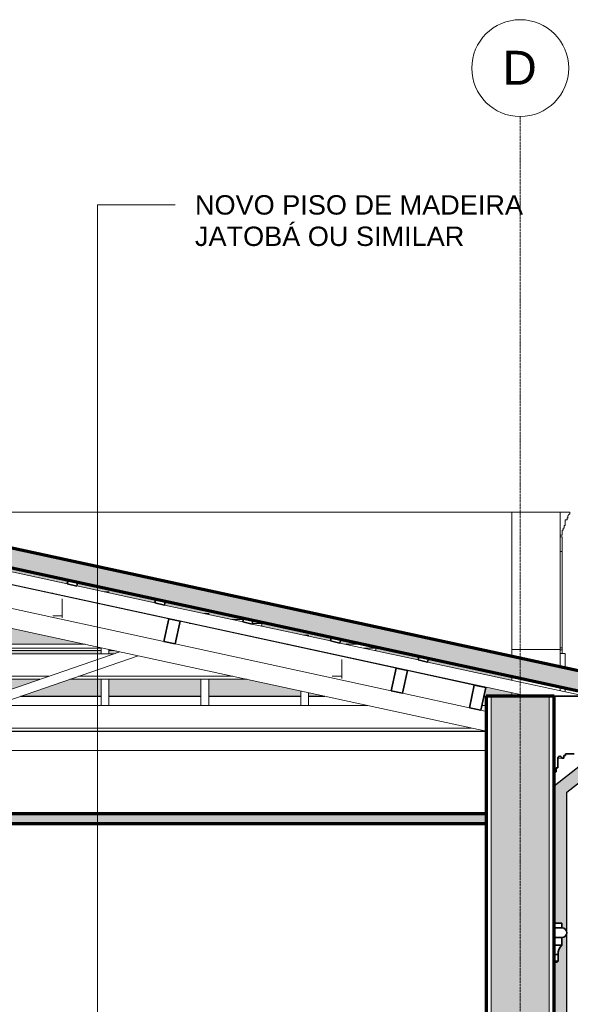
# Model space of a CAD drawing. Header units: millimetres. Extents: x -6278 to 66626, y -2027 to 8822.
# Tile 40 of 41: x 57011 to 59851, y 3738 to 8822. Entities that reach past the tile are written whole.
import ezdxf

# ---------------------------------------------------------------- set-up
doc = ezdxf.new("R2010")
doc.units = ezdxf.units.MM
doc.linetypes.add('_Traço - ponto', pattern=[16, 12, -2, 0, -2])
for name, color, linetype, lineweight in [('A-CLNG', 13, 'Continuous', 25), ('A-CLNG-PATT', 13, 'Continuous', 25), ('A-GENM', 13, 'Continuous', 18), ('A-GLAZ-CWMG', 51, 'Continuous', 18), ('A-ROOF', 132, 'Continuous', 25), ('A-ROOF-PATT', 132, 'Continuous', 25), ('A-WALL', 113, 'Continuous', 18), ('A-WALL-PATT', 111, 'Continuous', 70), ('G-ANNO-TEXT', 231, 'Continuous', 9), ('S-GRID', 1, 'Continuous', 9), ('S-GRID-IDEN', 1, 'Continuous', 9)]:
    doc.layers.add(name, color=color, linetype=linetype, lineweight=lineweight)
doc.styles.add('Arial_2', font='arial.ttf', dxfattribs={"height": 175})
doc.styles.add('Arial_3', font='arial.ttf', dxfattribs={"height": 100})

# ---------------------------------------------------------------- blocks, each defined once
blk = doc.blocks.new('Generic Models 19 - Generic Models 19-3087287-CORTE D - MANTER _ CONSTRUIR')
at = {"layer": 'A-GENM'}
for p, q in [((18380, 6279.4), (18430, 6279.4)), ((18430, 6269.4), (18428.3, 6269.4)), ((18430, 6279.4), (18430, 6269.4)), ((18405, 6210), (18400, 6210)), ((18400, 6210), (18400, 6196.5)), ((18415, 6239.4), (18405, 6239.4)), ((18405, 6239.4), (18405, 6210)), ((18420, 6249.4), (18415, 6249.4)), ((18415, 6249.4), (18415, 6239.4)), ((18380, 6169.5), (18380, 6182.3)), ((18390, 6160.6), (18380, 6160.6)), ((18390, 6151.5), (18380, 6151.5)), ((18395, 6186.9), (18390, 6186.9)), ((18390, 6186.9), (18390, 6160.6)), ((18390, 6151.5), (18390, 6147)), ((18400, 6196.5), (18395, 6196.5)), ((18395, 6196.5), (18395, 6186.9)), ((18390, 6147), (18390, 6076.5)), ((18380, 6076.5), (18390, 6076.5)), ((18390, 6076.5), (18390, 5579.1)), ((18390, 5579.1), (18380, 5579.1)), ((18380, 5579.1), (18380, 5569.1)), ((18380, 5569.1), (18390, 5569.1)), ((18405, 5549.1), (18380, 5549.1)), ((18380, 5549.1), (18380, 5480)), ((18390, 5569.1), (18390, 5579.1)), ((18390, 5569.1), (18390, 5549.1)), ((18405, 5474.6), (18405, 5549.1)), ((18380, 5377.6), (18380, 5357.1)), ((18405, 5351.6), (18405, 5372.2))]:
    blk.add_line(p, q, dxfattribs=at)
blk.add_open_spline([(18428.3, 6269.4), (18427, 6268.7), (18425.2, 6267.5), (18423.3, 6265.6), (18422, 6264), (18421, 6262.3), (18420.2, 6260.6), (18419.6, 6258.7), (18419.2, 6256.9), (18419.1, 6255), (18419.2, 6252.4), (18419.6, 6250.6), (18420, 6249.4)], degree=3, knots=[0, 0, 0, 0, 0.166667, 0.25, 0.333333, 0.416667, 0.5, 0.583333, 0.666667, 0.75, 0.833333, 1, 1, 1, 1], dxfattribs=at)
blk = doc.blocks.new('Rectangular Mullion - 6x12 cm-3934083-CORTE D - MANTER _ CONSTRUIR')
at = {"layer": 'A-GLAZ-CWMG', "lineweight": 35}
for p, q in [((16360.2, 5728.7), (16334.7, 5611.5)), ((16418.8, 5716), (16360.2, 5728.7)), ((16393.4, 5598.7), (16418.8, 5716)), ((16334.7, 5611.5), (16393.4, 5598.7))]:
    blk.add_line(p, q, dxfattribs=at)
blk = doc.blocks.new('Rectangular Mullion - 6x12 cm-3934010-CORTE D - MANTER _ CONSTRUIR')
at = {"layer": 'A-GLAZ-CWMG'}
for p, q in [((12626.9, 5547.8), (12721.2, 5547.8)), ((13018.3, 5547.8), (13027.8, 5547.8)), ((14144, 5547.8), (15036, 5547.8)), ((15186, 5547.8), (16078, 5547.8)), ((17194.1, 5547.8), (17203.7, 5547.8)), ((17252.8, 5537.1), (17252.8, 5535.1)), ((17252.8, 5518.5), (17252.8, 5432)), ((12062, 5416.3), (12115.1, 5416.3)), ((12187.2, 5432), (12092.8, 5432)), ((12412.2, 5416.3), (12421.8, 5416.3)), ((12493.9, 5432), (12484.3, 5432)), ((13459.4, 5416.3), (14372.3, 5416.3)), ((14326.8, 5432), (13531.5, 5432)), ((15036, 5432), (14480.4, 5432)), ((14525.8, 5416.3), (15036, 5416.3)), ((15741.6, 5432), (15186, 5432)), ((15186, 5416.3), (15696.1, 5416.3)), ((15849.7, 5416.3), (16762.6, 5416.3)), ((16690.5, 5432), (15895.1, 5432)), ((17252.8, 5432), (17203.6, 5432)), ((17252.8, 5432), (17252.8, 5421.3))]:
    blk.add_line(p, q, dxfattribs=at)
blk = doc.blocks.new('Rectangular Mullion - 6x12 cm-3934012-CORTE D - MANTER _ CONSTRUIR')
at = {"layer": 'A-GLAZ-CWMG'}
for p, q in [((14068.7, 5860.6), (14163, 5860.6)), ((14460.1, 5860.6), (14469.6, 5860.6)), ((15752.3, 5860.6), (15761.9, 5860.6)), ((15811.1, 5849.9), (15811.1, 5847.9)), ((15811.1, 5831.3), (15811.1, 5744.8)), ((13629, 5744.8), (13534.7, 5744.8)), ((13935.6, 5744.8), (13926.1, 5744.8)), ((15036, 5744.8), (14973.3, 5744.8)), ((15248.7, 5744.8), (15186, 5744.8)), ((15811.1, 5744.8), (15761.8, 5744.8)), ((15811.1, 5744.8), (15811.1, 5734.1)), ((13462.6, 5729.1), (13556.9, 5729.1)), ((13854, 5729.1), (13863.5, 5729.1)), ((14901.2, 5729.1), (15036, 5729.1)), ((15186, 5729.1), (15320.8, 5729.1))]:
    blk.add_line(p, q, dxfattribs=at)
blk = doc.blocks.new('Rectangular Mullion - 2x5 cm-4253628-CORTE D - MANTER _ CONSTRUIR')
at = {"layer": 'A-GLAZ-CWMG', "lineweight": 35}
for p, q in [((17651, 5535.7), (17646.7, 5516.1)), ((17646.7, 5516.1), (17695.6, 5505.5)), ((17699.8, 5525.1), (17651, 5535.7)), ((17695.6, 5505.5), (17699.8, 5525.1))]:
    blk.add_line(p, q, dxfattribs=at)
blk = doc.blocks.new('Rectangular Mullion - 2x5 cm-3925772-CORTE D - MANTER _ CONSTRUIR')
at = {"layer": 'A-GLAZ-CWMG'}
for p, q in [((12853.7, 5597), (12898.9, 5597)), ((13245.1, 5597), (13254.6, 5597)), ((14292.2, 5597), (14468.1, 5597)), ((14508.1, 5597), (14982.7, 5597)), ((15022.7, 5597), (15036, 5597)), ((15186, 5597), (15497.2, 5597)), ((15537.2, 5597), (15929.8, 5597)), ((16967.4, 5597), (16976.9, 5597)), ((17274.1, 5597), (17369, 5597)), ((12704.6, 5564.7), (12798.8, 5564.7)), ((12858.9, 5577.7), (12764.7, 5577.7)), ((13096, 5564.7), (13105.5, 5564.7)), ((13165.6, 5577.7), (13156.1, 5577.7)), ((14143.1, 5564.7), (14468.1, 5564.7)), ((14468.1, 5577.7), (14203.2, 5577.7)), ((14982.7, 5577.7), (14508.1, 5577.7)), ((14508.1, 5564.7), (14982.7, 5564.7)), ((15036, 5577.7), (15022.7, 5577.7)), ((15022.7, 5564.7), (15036, 5564.7)), ((15497.2, 5577.7), (15186, 5577.7)), ((15186, 5564.7), (15497.2, 5564.7)), ((16011.8, 5577.7), (15537.2, 5577.7)), ((15537.2, 5564.7), (16011.8, 5564.7)), ((16051.8, 5564.7), (16078.8, 5564.7)), ((17116.5, 5564.7), (17126, 5564.7)), ((17428.4, 5577.7), (17363.1, 5577.7)), ((17423.1, 5564.7), (17428.4, 5564.7)), ((17428.4, 5584.1), (17428.4, 5577.7)), ((17428.4, 5577.7), (17428.4, 5564.7))]:
    blk.add_line(p, q, dxfattribs=at)
blk = doc.blocks.new('Rectangular Mullion - 2x5 cm-4253647-CORTE D - MANTER _ CONSTRUIR')
at = {"layer": 'A-GLAZ-CWMG', "lineweight": 35}
for p, q in [((17198.6, 5633.8), (17194.3, 5614.3)), ((17194.3, 5614.3), (17243.2, 5603.7)), ((17247.4, 5623.2), (17198.6, 5633.8)), ((17243.2, 5603.7), (17247.4, 5623.2))]:
    blk.add_line(p, q, dxfattribs=at)
blk = doc.blocks.new('Rectangular Mullion - 2x5 cm-4253648-CORTE D - MANTER _ CONSTRUIR')
at = {"layer": 'A-GLAZ-CWMG', "lineweight": 35}
for p, q in [((16746.1, 5732), (16741.9, 5712.4)), ((16741.9, 5712.4), (16790.8, 5701.8)), ((16795, 5721.4), (16746.1, 5732)), ((16790.8, 5701.8), (16795, 5721.4))]:
    blk.add_line(p, q, dxfattribs=at)
blk = doc.blocks.new('Rectangular Mullion - 2x5 cm-4253649-CORTE D - MANTER _ CONSTRUIR')
at = {"layer": 'A-GLAZ-CWMG', "lineweight": 35}
for p, q in [((16293.7, 5830.1), (16289.5, 5810.6)), ((16289.5, 5810.6), (16338.3, 5800)), ((16342.6, 5819.5), (16293.7, 5830.1)), ((16338.3, 5800), (16342.6, 5819.5))]:
    blk.add_line(p, q, dxfattribs=at)
blk = doc.blocks.new('Rectangular Mullion - 2x5 cm-4253650-CORTE D - MANTER _ CONSTRUIR')
at = {"layer": 'A-GLAZ-CWMG', "lineweight": 35}
for p, q in [((15841.3, 5928.3), (15837.1, 5908.7)), ((15837.1, 5908.7), (15885.9, 5898.1)), ((15890.2, 5917.7), (15841.3, 5928.3)), ((15885.9, 5898.1), (15890.2, 5917.7))]:
    blk.add_line(p, q, dxfattribs=at)
blk = doc.blocks.new('Rectangular Mullion - 2x5 cm-4253657-CORTE D - MANTER _ CONSTRUIR')
at = {"layer": 'A-GLAZ-CWMG'}
for p, q in [((13439, 5705.3), (13390.3, 5705.3)), ((13479, 5724.6), (13536.1, 5724.6)), ((13753.7, 5705.3), (13744.2, 5705.3)), ((13833.2, 5724.6), (13842.7, 5724.6)), ((14982.7, 5705.3), (14791.4, 5705.3)), ((14880.4, 5724.6), (14982.7, 5724.6)), ((15022.7, 5724.6), (15036, 5724.6)), ((15036, 5705.3), (15022.7, 5705.3)), ((15186, 5724.6), (15341.6, 5724.6)), ((15430.6, 5705.3), (15186, 5705.3)), ((16379.3, 5724.6), (16388.8, 5724.6)), ((16477.8, 5705.3), (16468.3, 5705.3)), ((16685.9, 5724.6), (16744.5, 5724.6)), ((16780.2, 5724.6), (16780.8, 5724.6)), ((16840.2, 5705.3), (16791.5, 5705.3)), ((16840.2, 5711.7), (16840.2, 5705.3)), ((16840.2, 5705.3), (16840.2, 5692.3)), ((13292.7, 5692.3), (13341.9, 5692.3)), ((13684.1, 5692.3), (13693.7, 5692.3)), ((14731.3, 5692.3), (14982.7, 5692.3)), ((15022.7, 5692.3), (15036, 5692.3)), ((15186, 5692.3), (15490.7, 5692.3)), ((16835, 5692.3), (16840.2, 5692.3))]:
    blk.add_line(p, q, dxfattribs=at)
blk = doc.blocks.new('Rectangular Mullion - 6x12 cm-3934020-CORTE D - MANTER _ CONSTRUIR')
at = {"layer": 'A-GLAZ-CWMG'}
for p, q in [((12833.8, 5280.6), (14766.4, 5280.6)), ((14920, 5280.6), (15036, 5280.6)), ((15186, 5280.6), (15302, 5280.6)), ((15455.5, 5280.6), (17388.2, 5280.6)), ((17975.1, 5280.6), (17998.5, 5280.6)), ((15036, 5164.7), (12303.5, 5164.7)), ((12303.5, 5149.1), (15036, 5149.1)), ((17922.2, 5164.7), (15186, 5164.7)), ((15186, 5149.1), (17994.3, 5149.1))]:
    blk.add_line(p, q, dxfattribs=at)
blk = doc.blocks.new('Rectangular Mullion - 4x6_3-3931011-CORTE D - MANTER _ CONSTRUIR')
at = {"layer": 'A-GLAZ-CWMG'}
for p, q in [((15093.4, 6005.6), (15106.8, 6067.2)), ((15106.8, 6067.2), (15384.6, 6006.9)), ((18213.6, 5328.7), (15093.4, 6005.6)), ((15433.5, 5996.3), (15837.1, 5908.8)), ((15885.9, 5898.2), (16289.5, 5810.6)), ((16338.3, 5800), (16741.9, 5712.5)), ((16790.8, 5701.9), (17194.3, 5614.3)), ((17243.2, 5603.7), (17646.7, 5516.1)), ((17695.6, 5505.5), (18510.7, 5328.7)), ((18587.1, 5247.7), (18582.3, 5248.7)), ((18589.2, 5257.4), (18587.1, 5247.7))]:
    blk.add_line(p, q, dxfattribs=at)
blk = doc.blocks.new('Rectangular Mullion - 4x6_3-3925235-CORTE D - MANTER _ CONSTRUIR')
at = {"layer": 'A-GLAZ-CWMG'}
for p, q in [((17061, 5644.4), (17055.6, 5644.4)), ((17081, 5644.4), (17061, 5644.4)), ((17081, 5638.9), (17081, 5644.4)), ((17041, 5581), (17041, 5583.1)), ((17081, 5572.4), (17081, 5574.4)), ((17041, 5280.6), (17041, 5355.9)), ((17081, 5280.6), (17081, 5347.2))]:
    blk.add_line(p, q, dxfattribs=at)
blk = doc.blocks.new('Rectangular Mullion - 4x6_3-3931023-CORTE D - MANTER _ CONSTRUIR')
at = {"layer": 'A-GLAZ-CWMG'}
for p, q in [((16546.4, 5756), (16541.1, 5756)), ((16566.4, 5756), (16546.4, 5756)), ((16566.4, 5750.5), (16566.4, 5756)), ((16526.4, 5692.7), (16526.4, 5694.7)), ((16566.4, 5684), (16566.4, 5686.1)), ((16526.4, 5280.6), (16526.4, 5416.3)), ((16566.4, 5280.6), (16566.4, 5416.3))]:
    blk.add_line(p, q, dxfattribs=at)
blk = doc.blocks.new('Rectangular Mullion - 4x6_3-3931024-CORTE D - MANTER _ CONSTRUIR')
at = {"layer": 'A-GLAZ-CWMG'}
for p, q in [((16031.8, 5867.7), (16026.5, 5867.7)), ((16051.8, 5867.7), (16031.8, 5867.7)), ((16051.8, 5862.2), (16051.8, 5867.7)), ((16011.8, 5804.3), (16011.8, 5806.4)), ((16051.8, 5795.6), (16051.8, 5797.7)), ((16011.8, 5547.8), (16011.8, 5579.2)), ((16051.8, 5547.8), (16051.8, 5570.5)), ((16011.8, 5280.6), (16011.8, 5416.3)), ((16051.8, 5280.6), (16051.8, 5416.3))]:
    blk.add_line(p, q, dxfattribs=at)
blk = doc.blocks.new('Rectangular Mullion - 6x12 cm-4082038-CORTE D - MANTER _ CONSTRUIR')
at = {"layer": 'A-GLAZ-CWMG', "lineweight": 35}
for p, q in [((17532.9, 5474.3), (17507.4, 5357)), ((17591.5, 5461.6), (17532.9, 5474.3)), ((17566.1, 5344.3), (17591.5, 5461.6)), ((17507.4, 5357), (17566.1, 5344.3))]:
    blk.add_line(p, q, dxfattribs=at)
blk = doc.blocks.new('Rectangular Mullion - 6x12 cm 2-4082042-CORTE D - MANTER _ CONSTRUIR')
at = {"layer": 'A-GLAZ-CWMG'}
blk.add_line((17936.7, 5386.7), (17598.4, 5460.1), dxfattribs=at)
blk = doc.blocks.new('Rectangular Mullion - 6x12 cm 2-3934093-CORTE D - MANTER _ CONSTRUIR')
at = {"layer": 'A-GLAZ-CWMG'}
for p, q in [((16360.2, 5728.7), (15253, 5968.9)), ((16425.7, 5714.5), (16418.8, 5716))]:
    blk.add_line(p, q, dxfattribs=at)
blk = doc.blocks.new('Rectangular Mullion - 6x12 cm 2-4082034-CORTE D - MANTER _ CONSTRUIR')
at = {"layer": 'A-GLAZ-CWMG'}
for p, q in [((17532.9, 5474.3), (16425.7, 5714.5)), ((17598.4, 5460.1), (17591.5, 5461.6))]:
    blk.add_line(p, q, dxfattribs=at)
blk = doc.blocks.new('Rectangular Mullion - 6x12 cm-4082041-CORTE D - MANTER _ CONSTRUIR')
at = {"layer": 'A-GLAZ-CWMG', "lineweight": 35}
for p, q in [((17936.7, 5386.7), (17911.3, 5269.4)), ((17995.3, 5374), (17936.7, 5386.7)), ((17969.9, 5256.7), (17995.3, 5374)), ((17911.3, 5269.4), (17969.9, 5256.7))]:
    blk.add_line(p, q, dxfattribs=at)
blk = doc.blocks.new('tesoura10 - tesoura-4089500-CORTE D - MANTER _ CONSTRUIR')
at = {"layer": 'A-GENM'}
for p, q in [((15106.6, 6066.3), (15036, 6066.3)), ((15036, 6066.3), (15036, 6050)), ((15186, 6066.3), (15115.4, 6066.3)), ((15186, 6050), (15186, 6066.3)), ((15036, 5985.5), (15036, 5859.6)), ((15186, 5976.4), (15186, 5985.5)), ((15035.7, 5860.6), (15017.6, 5856.7)), ((15060, 5763.6), (15035.7, 5860.6)), ((15186, 5860.7), (15159.9, 5764)), ((16334.7, 5611.5), (15220.6, 5853.2)), ((14959, 5844), (13844.9, 5602.3)), ((12303.5, 5165.5), (15060, 5763.6)), ((15036, 5758.4), (15036, 5147.8)), ((15159.9, 5764), (17998.5, 5148.2)), ((15186, 5147.8), (15186, 5758.4)), ((17507.4, 5357), (16393.4, 5598.7)), ((13786.3, 5589.6), (12672.2, 5347.9)), ((15036, 5240.7), (14113.6, 5558.3)), ((16108.4, 5558.3), (15186, 5240.7)), ((14019.4, 5537.8), (15036, 5187.8)), ((15186, 5187.8), (16202.6, 5537.8)), ((17911.3, 5269.4), (17566.1, 5344.3)), ((12613.6, 5335.1), (12303.5, 5267.9)), ((15036, 5187.8), (15036, 5240.7)), ((15186, 5240.7), (15186, 5187.8)), ((17998.5, 5250.5), (17969.9, 5256.7)), ((17998.5, 5147.8), (12303.5, 5147.8)), ((15036, 5147.8), (15186, 5147.8))]:
    blk.add_line(p, q, dxfattribs=at)
blk = doc.blocks.new('ornamento esquadrias - ornamento esquadrias-4133635-CORTE D - MANTER _ CONSTRUIR')
at = {"layer": 'A-GENM', "lineweight": 35}
for p, q in [((18388.5, 4158), (18348.5, 4158)), ((18348.5, 4158), (18348.5, 4133)), ((18348.5, 4133), (18348.5, 4083)), ((18388.5, 4133), (18348.5, 4133)), ((18348.5, 4133), (18388.5, 4133)), ((18388.5, 4133), (18388.5, 4158)), ((18348.5, 4083), (18388.5, 4083)), ((18388.5, 4083), (18348.5, 4083)), ((18348.5, 4083), (18348.5, 4043)), ((18388.5, 4043), (18388.5, 4083)), ((18388.5, 4043), (18348.5, 4043)), ((18348.5, 4043), (18348.5, 3996.3)), ((18348.5, 4043), (18388.5, 4043)), ((18348.5, 3996.3), (18368.5, 3996.3)), ((18368.5, 3996.3), (18348.5, 3996.3)), ((18348.5, 3996.3), (18348.5, 3961.3)), ((18368.5, 3961.3), (18368.5, 3996.3)), ((18368.5, 3961.3), (18348.5, 3961.3)), ((18348.5, 3961.3), (18348.5, 3955.2)), ((18348.5, 3961.3), (18368.5, 3961.3)), ((18348.5, 3955.2), (18363.8, 3955.2))]:
    blk.add_line(p, q, dxfattribs=at)
at = {"layer": 'A-GENM'}
blk.add_line((18412.3, 4106.4), (18413.4, 4106.4), dxfattribs=at)
at = {"layer": 'A-GENM', "lineweight": 35}
for centre, radius, start, end in [((18388.5, 4108), 25, 270, 90), ((18429.3, 3997.9), 60.8, 132.1264, 181.4598), ((18395.1, 3936.1), 36.7, 136.5528, 148.609)]:
    blk.add_arc(centre, radius, start, end, dxfattribs=at)
at = {"layer": 'A-GENM'}
for points, knots in [([(18388.5, 4133), (18390.8, 4133), (18394, 4132.6), (18398.1, 4131.1), (18400.7, 4129.9), (18402.2, 4128.9), (18402.8, 4128.5)], [0, 0, 0, 0, 0.1428571, 0.2142857, 0.2857143, 0.3331063, 0.3331063, 0.3331063, 0.3331063]), ([(18403.7, 4127.8), (18404.5, 4127.2), (18406.1, 4125.9), (18407.7, 4124.1), (18408.9, 4122.5), (18410.2, 4120.5), (18411.2, 4118.5), (18412, 4116.6), (18412.4, 4115.3), (18412.9, 4113.7), (18413.2, 4111.8), (18413.5, 4109.4), (18413.5, 4107.6), (18413.4, 4106.4)], [0.3601427, 0.3601427, 0.3601427, 0.3601427, 0.4285714, 0.5, 0.5357143, 0.5714286, 0.6785714, 0.7053571, 0.7321429, 0.7857143, 0.8392857, 0.8928571, 1, 1, 1, 1]), ([(18412.3, 4100.3), (18412.3, 4100.3), (18412.1, 4099.9), (18411.8, 4098.8), (18411, 4097), (18409.4, 4094.1), (18405.7, 4089.3), (18400.1, 4085.4), (18393.6, 4083.4), (18390.2, 4083), (18388.5, 4083)], [0.2184656, 0.2184656, 0.2184656, 0.2184656, 0.21875, 0.25, 0.3125, 0.375, 0.5, 0.75, 0.875, 1, 1, 1, 1]), ([(18413.4, 4106.4), (18413.4, 4106), (18413.4, 4105), (18413.1, 4103.3), (18412.7, 4101.8), (18412.4, 4100.8), (18412.4, 4100.6)], [0, 0, 0, 0, 0.0625, 0.125, 0.1875, 0.2083382, 0.2083382, 0.2083382, 0.2083382])]:
    blk.add_open_spline(points, degree=3, knots=knots, dxfattribs=at)
blk = doc.blocks.new('Generic Models 1 - Generic Models 24-4258923-CORTE D - MANTER _ CONSTRUIR')
at = {"layer": 'A-GENM', "lineweight": 25}
blk.add_hatch(color=9, dxfattribs=at).paths.add_polyline_path([(18433.5, 495), (18533.5, 495), (18533.5, 560), (18498.5, 560), (18498.5, 1256.9), (18413.5, 1341.9), (18413.5, 4832.9), (18716.9, 5072.3), (18716.9, 5173.8), (18651.9, 5173.8), (18651.9, 5103.8), (18348.5, 4864.4), (18348.5, 4158), (18388.5, 4158), (18388.5, 4133), (18403.2, 4128.2), (18412.3, 4115.7), (18412.3, 4100.3), (18403.2, 4087.8), (18388.5, 4083), (18388.5, 4043), (18373.4, 4021.9), (18368.5, 3996.3), (18368.5, 3961.3), (18363.8, 3955.2), (18348.5, 3955.2), (18348.5, 1315), (18433.5, 1230), (18433.5, 607.4)], flags=0)
at = {"layer": 'A-GENM', "color": 5, "lineweight": 25}
for p, q in [((18651.9, 5103.8), (18348.5, 4864.4)), ((18413.5, 4832.9), (18716.9, 5072.3)), ((18413.5, 1341.9), (18413.5, 4832.9))]:
    blk.add_line(p, q, dxfattribs=at)
blk = doc.blocks.new('ORNAMENTO SUPERIOR - ORNAMENTO SUPERIOR-4323885-CORTE D - MANTER _ CONSTRUIR')
at = {"layer": 'A-GENM', "lineweight": 35}
for p, q in [((18632.3, 5328.7), (18348.2, 5328.7)), ((18348.2, 5328.7), (18348.2, 4938.7)), ((18368.2, 4958.7), (18368.2, 5009.1)), ((18388.2, 5008.7), (18398.2, 5008.7)), ((18398.2, 5008.7), (18398.2, 5023.7)), ((18398.2, 5023.7), (18406.2, 5023.7)), ((18406.2, 5023.7), (18406.2, 5031.7)), ((18406.2, 5031.7), (18452.1, 5031.7)), ((18348.2, 4938.7), (18358.2, 4938.7)), ((18358.2, 4938.7), (18358.2, 4958.7)), ((18358.2, 4958.7), (18368.2, 4958.7))]:
    blk.add_line(p, q, dxfattribs=at)
at = {"layer": 'A-GENM'}
blk.add_line((18388.2, 5008.7), (18368.1, 5008.7), dxfattribs=at)
at = {"layer": 'A-GENM', "lineweight": 35}
blk.add_arc((18378.2, 5009.1), 10, 357.1773, 180, dxfattribs=at)
blk = doc.blocks.new('Grid - Head Grid-11506-CORTE D - MANTER _ CONSTRUIR')
at = {"layer": 'S-GRID-IDEN'}
blk.add_circle((673.5, 8571.9), 250, dxfattribs=at)

msp = doc.modelspace()

# ---------------------------------------------------------------- hatches: boundary and pattern name
at = {"layer": 'A-CLNG-PATT', "lineweight": 18}
msp.add_hatch(color=171, dxfattribs=at).paths.add_polyline_path([(56929.135, 4671.934), (59417.634, 4671.934), (59417.634, 4721.934), (53722.634, 4721.934), (53722.634, 4671.934), (55377.656, 4671.934)], flags=0)
at = {"layer": 'A-ROOF-PATT', "lineweight": 18}
msp.add_hatch(color=171, dxfattribs=at).paths.add_polyline_path([(53035.485, 5328.7), (56530.134, 6086.871), (60024.783, 5328.7), (60030.671, 5328.7), (60051.608, 5425.206), (56530.134, 6189.197), (53008.66, 5425.206), (53029.597, 5328.7)], flags=0)
at = {"layer": 'A-ROOF-PATT'}
h = msp.add_hatch(color=191, dxfattribs=at)
h.paths.add_polyline_path([(59414.492, 5328.765), (59549.164, 5328.765), (59549.164, 5346.83), (58671.983, 5537.136), (58671.983, 5535.07), (59414.492, 5373.981), (59404.682, 5328.765)], flags=0)
h.paths.add_polyline_path([(56605.134, 5328.765), (56861.017, 5328.765), (56916.388, 5347.831), (56916.388, 5416.314), (56605.134, 5416.314), (56605.134, 5352.413)], flags=0)
h.paths.add_polyline_path([(58460.101, 5328.765), (58460.101, 5355.92), (58181.725, 5416.314), (57985.53, 5416.314), (57985.53, 5328.765), (58286.68, 5328.765)], flags=0)
h.paths.add_polyline_path([(53040.694, 5328.765), (53130.693, 5328.765), (53434.644, 5394.708), (53430.408, 5414.234), (53036.454, 5328.765)], flags=0)
h.paths.add_polyline_path([(56045.673, 5328.765), (55927.245, 5369.543), (55927.245, 5328.765), (55959.46, 5328.765)], flags=0)
h.paths.add_polyline_path([(58585.269, 5328.765), (58500.101, 5347.242), (58500.101, 5328.765)], flags=0)
h.paths.add_polyline_path([(56199.251, 5328.765), (56401.817, 5328.765), (56401.817, 5416.314), (55944.989, 5416.314), (56153.395, 5344.554)], flags=0)
h.paths.add_polyline_path([(55887.245, 5328.765), (55887.245, 5383.316), (55791.411, 5416.314), (55412.674, 5416.314), (55412.674, 5328.765), (55765.525, 5328.765)], flags=0)
h.paths.add_polyline_path([(53427.835, 5328.765), (53438.306, 5328.97), (53840.903, 5416.314), (53831.378, 5416.314), (53438.306, 5331.037)], flags=0)
h.paths.add_polyline_path([(56441.817, 5328.765), (56455.134, 5328.765), (56455.134, 5416.314), (56441.817, 5416.314), (56441.817, 5352.413)], flags=0)
h.paths.add_polyline_path([(57945.53, 5328.765), (57945.53, 5416.314), (57470.959, 5416.314), (57470.959, 5328.765), (57898.81, 5328.765)], flags=0)
h.paths.add_polyline_path([(55372.674, 5328.765), (55372.674, 5416.314), (54898.103, 5416.314), (54898.103, 5328.765), (55183.721, 5328.765)], flags=0)
h.paths.add_polyline_path([(57430.959, 5328.765), (57430.959, 5416.314), (57268.857, 5416.314), (57014.594, 5328.765), (57317.005, 5328.765)], flags=0)
h.paths.add_polyline_path([(54858.103, 5328.765), (54858.103, 5411.88), (54474.999, 5328.765), (54795.851, 5328.765)], flags=0)
h.paths.add_polyline_path([(56956.388, 5361.604), (57115.279, 5416.314), (56956.388, 5416.314)], flags=0)
h.paths.add_polyline_path([(53483.508, 5405.309), (53534.236, 5416.314), (53481.12, 5416.314)], flags=0)
h.paths.add_polyline_path([(59549.164, 5411.296), (59549.164, 5431.887), (58847.524, 5584.109), (58847.524, 5564.655), (58842.284, 5564.655), (59065.876, 5516.146), (59070.112, 5535.672), (59118.976, 5525.072), (59114.827, 5505.526), (59450.29, 5432.747)], flags=0)
h.paths.add_polyline_path([(56441.817, 5547.806), (56455.134, 5547.806), (56455.134, 5564.655), (56441.817, 5564.655)], flags=0)
h.paths.add_polyline_path([(54046.082, 5547.806), (54140.321, 5547.806), (54217.984, 5564.655), (54123.744, 5564.655), (54076.326, 5554.367)], flags=0)
h.paths.add_polyline_path([(56956.388, 5547.806), (57430.959, 5547.806), (57430.959, 5564.655), (56956.388, 5564.655)], flags=0)
h.paths.add_polyline_path([(58622.804, 5547.806), (58545.142, 5564.655), (58535.617, 5564.655), (58613.28, 5547.806), (58621.13, 5547.806)], flags=0)
h.paths.add_polyline_path([(54437.464, 5547.806), (54446.988, 5547.806), (54524.651, 5564.655), (54515.126, 5564.655)], flags=0)
h.paths.add_polyline_path([(56153.395, 5547.806), (56401.817, 5547.806), (56401.817, 5564.655), (55927.245, 5564.655), (55927.245, 5547.806)], flags=0)
h.paths.add_polyline_path([(57470.959, 5547.806), (57497.158, 5547.806), (57527.494, 5558.251), (57497.978, 5564.655), (57470.959, 5564.655), (57470.959, 5558.251)], flags=0)
h.paths.add_polyline_path([(55563.11, 5547.806), (55887.245, 5547.806), (55887.245, 5564.655), (55562.29, 5564.655), (55532.774, 5558.251)], flags=0)
h.paths.add_polyline_path([(56916.388, 5547.806), (56916.388, 5564.655), (56605.134, 5564.655), (56605.134, 5547.806)], flags=0)
h.paths.add_polyline_path([(57317.005, 5596.997), (57347.749, 5597.247), (56956.388, 5682.154), (56956.388, 5596.997)], flags=0)
h.paths.add_polyline_path([(54673.724, 5596.997), (54858.103, 5636.998), (54858.103, 5639.065), (54664.2, 5596.997)], flags=0)
h.paths.add_polyline_path([(54272.818, 5596.997), (54318.079, 5596.997), (54316.044, 5606.375)], flags=0)
h.paths.add_polyline_path([(55887.245, 5596.997), (55887.245, 5635.155), (55711.364, 5596.997), (55765.525, 5596.997)], flags=0)
h.paths.add_polyline_path([(56153.395, 5596.997), (56401.817, 5596.997), (56401.817, 5692.254), (56150.435, 5692.254), (55927.245, 5643.833), (55927.245, 5596.997)], flags=0)
h.paths.add_polyline_path([(56441.817, 5596.997), (56455.134, 5596.997), (56455.134, 5692.254), (56441.817, 5692.254)], flags=0)
h.paths.add_polyline_path([(58788.118, 5596.997), (58259.379, 5711.708), (58259.379, 5692.254), (58254.139, 5692.254), (58474.769, 5644.388), (58500.101, 5644.388), (58500.101, 5638.892), (58613.457, 5614.299), (58617.693, 5633.826), (58666.556, 5623.225), (58662.407, 5603.679), (58693.21, 5596.997)], flags=0)
h.paths.add_polyline_path([(58396.068, 5596.997), (57985.53, 5686.064), (57985.53, 5683.997), (58386.543, 5596.997)], flags=0)
h.paths.add_polyline_path([(56605.134, 5596.997), (56916.388, 5596.997), (56916.388, 5690.832), (56909.833, 5692.254), (56605.134, 5692.254)], flags=0)
h.paths.add_polyline_path([(54383.532, 5600.571), (54763.098, 5682.919), (54761.073, 5692.254), (54711.89, 5692.254), (54383.532, 5621.016)], flags=0)
h.paths.add_polyline_path([(54898.103, 5645.676), (55112.796, 5692.254), (55103.271, 5692.254), (54898.103, 5647.743)], flags=0)
h.paths.add_polyline_path([(55261.87, 5724.596), (55282.692, 5729.113), (55273.167, 5729.113), (55252.345, 5724.596)], flags=0)
h.paths.add_polyline_path([(57807.923, 5724.596), (57470.959, 5797.701), (57470.959, 5795.635), (57798.398, 5724.596)], flags=0)
h.paths.add_polyline_path([(58163.672, 5724.596), (58165.274, 5731.979), (56530.134, 6086.726), (56441.817, 6067.201), (56441.817, 6047.12), (56455.134, 6050.009), (56455.134, 6066.281), (56525.694, 6066.281), (56525.893, 6067.201), (56530.468, 6066.353), (56534.374, 6067.201), (56534.574, 6066.281), (56605.134, 6066.281), (56605.134, 6050.009), (56803.779, 6006.913), (56808.016, 6026.439), (56856.879, 6015.838), (56852.73, 5996.293), (56931.056, 5979.3), (56956.388, 5979.3), (56956.388, 5973.804), (57256.199, 5908.759), (57260.435, 5928.286), (57309.298, 5917.685), (57305.15, 5898.139), (57445.627, 5867.662), (57470.959, 5867.662), (57470.959, 5862.167), (57708.618, 5810.606), (57712.854, 5830.132), (57761.718, 5819.531), (57757.569, 5799.986), (57960.198, 5756.025), (57985.53, 5756.025), (57985.53, 5750.529), (58105.065, 5724.596), (58161.033, 5724.596)], flags=0)
h.paths.add_polyline_path([(54955.203, 5724.596), (54976.025, 5729.113), (54898.103, 5729.113), (54898.103, 5724.596)], flags=0)
h.paths.add_polyline_path([(56605.134, 5724.596), (56760.759, 5724.596), (56739.937, 5729.113), (56605.134, 5729.113)], flags=0)
h.paths.add_polyline_path([(56441.817, 5724.596), (56455.134, 5724.596), (56455.134, 5729.113), (56441.817, 5729.113)], flags=0)
h.paths.add_polyline_path([(56401.817, 5724.596), (56401.817, 5729.113), (56320.331, 5729.113), (56299.509, 5724.596)], flags=0)
h.paths.add_polyline_path([(57430.959, 5804.313), (57430.959, 5806.379), (57230.194, 5849.935), (57230.194, 5847.869), (57419.308, 5806.84)], flags=0)
h.paths.add_polyline_path([(55582.11, 5860.605), (55648.734, 5875.059), (55644.498, 5894.585), (55487.871, 5860.605)], flags=0)
h.paths.add_polyline_path([(55879.252, 5860.605), (55887.245, 5860.63), (55887.245, 5862.339), (55879.366, 5860.63)], flags=0)
h.paths.add_polyline_path([(57171.491, 5860.605), (57180.64, 5860.686), (56956.388, 5909.338), (56956.388, 5907.272), (57171.116, 5860.686)], flags=0)
h.paths.add_polyline_path([(55927.245, 5868.951), (56401.817, 5971.91), (56401.814, 5973.976), (55927.245, 5871.017)], flags=0)
h.paths.add_polyline_path([(55697.598, 5885.66), (55887.245, 5926.805), (55887.245, 5947.25), (55693.361, 5905.186)], flags=0)
h.paths.add_polyline_path([(56916.388, 5915.95), (56916.388, 5918.016), (56605.134, 5985.544), (56605.134, 5976.423), (56606.596, 5983.16), (56904.737, 5918.478)], flags=0)
h.paths.add_polyline_path([(55927.245, 5935.483), (56091.552, 5971.129), (56087.316, 5990.656), (55927.245, 5955.928)], flags=0)
h.paths.add_polyline_path([(56441.817, 5980.588), (56455.134, 5983.477), (56455.134, 5985.544), (56441.817, 5982.654)], flags=0)
h.paths.add_polyline_path([(56140.415, 5981.73), (56401.817, 6038.442), (56401.817, 6058.887), (56136.179, 6001.257)], flags=0)
at = {"layer": 'A-WALL-PATT'}
msp.add_hatch(color=256, dxfattribs=at).paths.add_polyline_path([(59742.634, -140), (59742.634, 5328.7), (59442.634, 5328.7), (59442.634, -140)], flags=0)

# ---------------------------------------------------------------- linework, layer by layer
at = {"layer": 'A-CLNG', "color": 7, "lineweight": 70}
for p, q in [((59417.634, 4721.934), (53722.634, 4721.934)), ((53722.634, 4671.934), (59417.634, 4671.934))]:
    msp.add_line(p, q, dxfattribs=at)
at = {"layer": 'A-ROOF', "color": 7, "lineweight": 70}
for p, q in [((60051.608, 5425.206), (56530.134, 6189.197)), ((56530.134, 6086.871), (60024.783, 5328.7))]:
    msp.add_line(p, q, dxfattribs=at)
at = {"layer": 'A-ROOF', "color": 5}
for p, q in [((57014.594, 5328.765), (57430.959, 5328.765)), ((57470.959, 5328.765), (57945.53, 5328.765)), ((57985.53, 5328.765), (58460.101, 5328.765)), ((58500.101, 5328.765), (58585.269, 5328.765)), ((59404.682, 5328.765), (59549.164, 5328.765))]:
    msp.add_line(p, q, dxfattribs=at)
at = {"layer": 'A-WALL'}
for p, q in [((59799.164, 6279.361), (56114.543, 6279.361)), ((59549.164, 5534.213), (59549.164, 6279.361)), ((59799.164, 6279.361), (59799.164, 6182.348)), ((59799.164, 6169.484), (59799.164, 5578.037)), ((59799.164, 5570.6), (59549.164, 5570.6)), ((59799.164, 5570.6), (59799.164, 5479.975)), ((59549.164, 5411.296), (59549.164, 5431.887)), ((59549.164, 5328.7), (59549.164, 5346.83)), ((59799.164, 5377.649), (59799.164, 5357.058)), ((59420.134, -140), (59420.134, 5328.7)), ((59442.634, -140), (59442.634, 5328.7)), ((59742.634, -140), (59742.634, 5328.7)), ((59765.134, -140), (59765.134, 5328.7)), ((59417.634, 5048.7), (53722.634, 5048.7))]:
    msp.add_line(p, q, dxfattribs=at)
at = {"layer": 'A-WALL', "lineweight": 70}
for p, q in [((59767.634, 5328.7), (59417.634, 5328.7)), ((59417.634, 5328.7), (59417.634, 870)), ((59767.634, 152.377), (59767.634, 5328.7))]:
    msp.add_line(p, q, dxfattribs=at)
at = {"layer": 'G-ANNO-TEXT', "color": 250}
for p, q in [((57411.659, 7865.683), (57813.232, 7865.683)), ((57411.659, 1040.28), (57411.659, 7865.683))]:
    msp.add_line(p, q, dxfattribs=at)
at = {"layer": 'S-GRID', "linetype": '_Traço - ponto'}
msp.add_line((59592.634, -2027.388), (59592.634, 8321.869), dxfattribs=at)

# ---------------------------------------------------------------- block references
at = {"layer": 'A-GENM'}
for name in ['Generic Models 19 - Generic Models 19-3087287-CORTE D - MANTER _ CONSTRUIR', 'tesoura10 - tesoura-4089500-CORTE D - MANTER _ CONSTRUIR', 'ORNAMENTO SUPERIOR - ORNAMENTO SUPERIOR-4323885-CORTE D - MANTER _ CONSTRUIR', 'ornamento esquadrias - ornamento esquadrias-4133635-CORTE D - MANTER _ CONSTRUIR']:
    msp.add_blockref(name, (41419.142, 0), dxfattribs=at)
at = {"layer": 'A-GENM', "color": 5, "lineweight": 25}
msp.add_blockref('Generic Models 1 - Generic Models 24-4258923-CORTE D - MANTER _ CONSTRUIR', (41419.142, 0), dxfattribs=at)
at = {"layer": 'A-GLAZ-CWMG'}
for name in ['Rectangular Mullion - 4x6_3-3931011-CORTE D - MANTER _ CONSTRUIR', 'Rectangular Mullion - 6x12 cm 2-3934093-CORTE D - MANTER _ CONSTRUIR', 'Rectangular Mullion - 2x5 cm-4253650-CORTE D - MANTER _ CONSTRUIR', 'Rectangular Mullion - 6x12 cm-3934012-CORTE D - MANTER _ CONSTRUIR', 'Rectangular Mullion - 4x6_3-3931024-CORTE D - MANTER _ CONSTRUIR', 'Rectangular Mullion - 2x5 cm-4253649-CORTE D - MANTER _ CONSTRUIR', 'Rectangular Mullion - 4x6_3-3931023-CORTE D - MANTER _ CONSTRUIR', 'Rectangular Mullion - 2x5 cm-4253657-CORTE D - MANTER _ CONSTRUIR', 'Rectangular Mullion - 6x12 cm-3934083-CORTE D - MANTER _ CONSTRUIR', 'Rectangular Mullion - 6x12 cm 2-4082034-CORTE D - MANTER _ CONSTRUIR', 'Rectangular Mullion - 2x5 cm-4253648-CORTE D - MANTER _ CONSTRUIR', 'Rectangular Mullion - 4x6_3-3925235-CORTE D - MANTER _ CONSTRUIR', 'Rectangular Mullion - 2x5 cm-3925772-CORTE D - MANTER _ CONSTRUIR', 'Rectangular Mullion - 2x5 cm-4253647-CORTE D - MANTER _ CONSTRUIR', 'Rectangular Mullion - 6x12 cm-3934010-CORTE D - MANTER _ CONSTRUIR', 'Rectangular Mullion - 2x5 cm-4253628-CORTE D - MANTER _ CONSTRUIR', 'Rectangular Mullion - 6x12 cm-4082038-CORTE D - MANTER _ CONSTRUIR', 'Rectangular Mullion - 6x12 cm 2-4082042-CORTE D - MANTER _ CONSTRUIR', 'Rectangular Mullion - 6x12 cm-4082041-CORTE D - MANTER _ CONSTRUIR', 'Rectangular Mullion - 6x12 cm-3934020-CORTE D - MANTER _ CONSTRUIR']:
    msp.add_blockref(name, (41419.142, 0), dxfattribs=at)
at = {"layer": 'S-GRID-IDEN'}
msp.add_blockref('Grid - Head Grid-11506-CORTE D - MANTER _ CONSTRUIR', (58919.142, 0), dxfattribs=at)

# ---------------------------------------------------------------- texts
at = {"layer": 'G-ANNO-TEXT', "color": 7, "char_height": 100, "attachment_point": 1, "style": 'Arial_3'}
for s, insert, width in [('NOVO PISO DE MADEIRA ', (57914.832, 7915.683), 2136.49719), ('JATOBÁ OU SIMILAR', (57914.832, 7753.625), 1715.61125)]:
    msp.add_mtext(s, dxfattribs=dict(at, insert=insert, width=width))
at = {"layer": 'S-GRID-IDEN', "insert": (59501.573, 8661.24), "char_height": 175, "width": 216.45562, "attachment_point": 1, "style": 'Arial_2'}
msp.add_mtext('D', dxfattribs=at)

doc.saveas('drawing.dxf')
